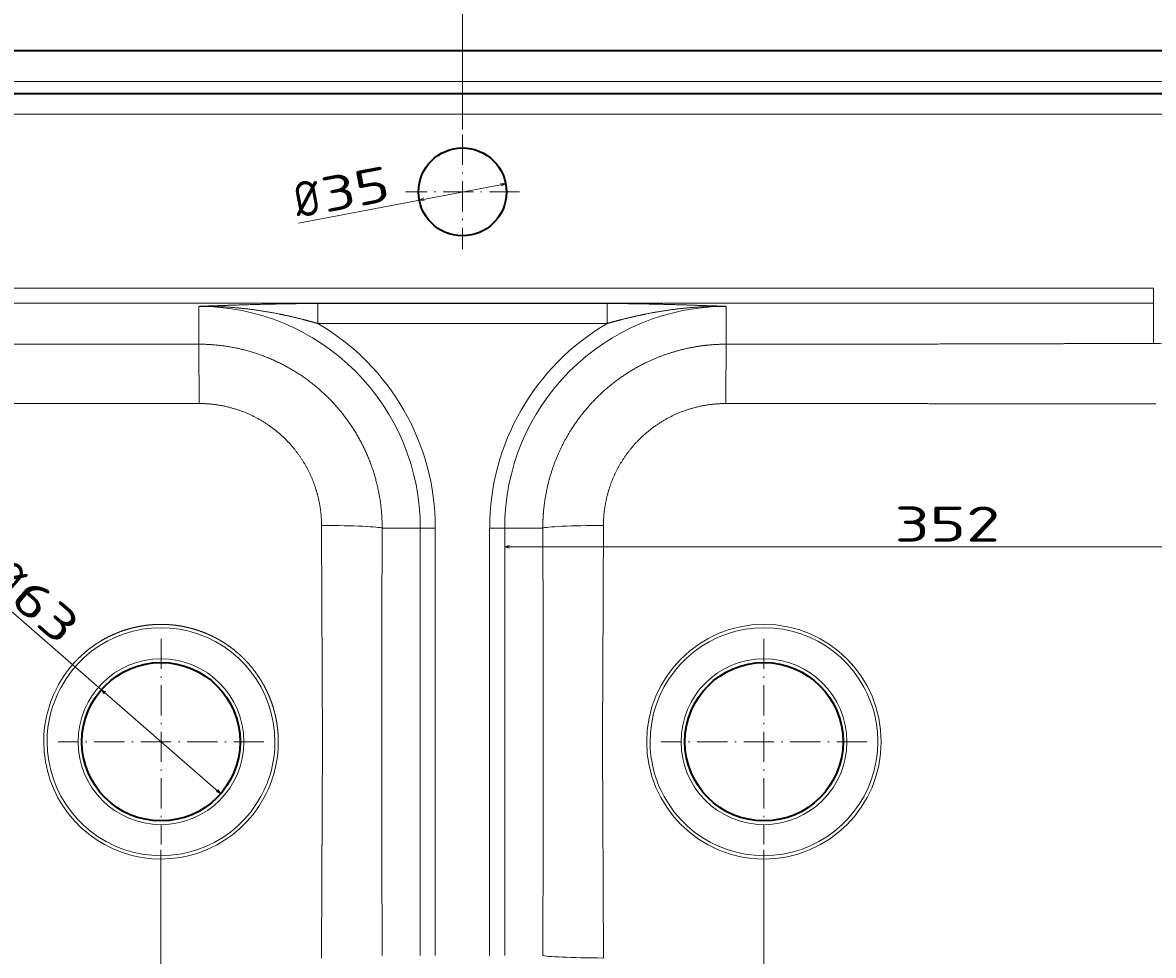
# Model space of a CAD drawing. Extents: x -126 to 1229, y 106 to 1215.
# Tile 4 of 11: x 264 to 714, y 335 to 706. Entities that reach past the tile are written whole.
import ezdxf
from ezdxf.enums import TextEntityAlignment as Align

# ---------------------------------------------------------------- set-up
doc = ezdxf.new("R2010")
doc.units = 0
doc.linetypes.add('DASHDOT', pattern=[18.5, 12, -3, 0.5, -3])
doc.layers.get('0').update_dxf_attribs({"lineweight": 13})
doc.styles.get("Standard").update_dxf_attribs({"font": 'isocp.shx'})
doc.dimstyles.get("Standard").update_dxf_attribs({"dimtxt": 2.5, "dimasz": 2.5, "dimexe": 1.25, "dimexo": 0.625, "dimtad": 1, "dimcen": 2.5, "dimadec": 0, "dimazin": 0, "dimtfac": 1, "dimtmove": 0, "dimatfit": 0, "dimfxl": 0, "dimarcsym": 0})

# ---------------------------------------------------------------- blocks, each defined once
blk = doc.blocks.new('*D')
at = {"color": 7, "lineweight": 13}
for p, q in [((13.21, 1114.23), (-111, 1114.23)), ((-109, 845.23), (-109, 1114.23)), ((13.21, 1114.23), (-71.1, 1114.23)), ((-69.1, 1069.23), (-69.1, 1114.23)), ((22.21, 1089.23), (-42.41, 1089.23)), ((-40.41, 1035.15), (-40.41, 1089.23)), ((22.21, 1069.23), (-71.1, 1069.23)), ((22.21, 1069.23), (-42.41, 1069.23)), ((515.71, 845.23), (-111, 845.23)), ((9.21, 671.72), (9.21, 738.61)), ((439.21, 663.5), (439.21, 738.61)), ((9.21, 736.61), (439.21, 736.61)), ((13.21, 695), (-111.79, 695)), ((-109.79, 195), (-109.79, 695)), ((373.91, 626.34), (456.41, 642.01)), ((456.01, 497.57), (808.41, 497.57)), ((248.63, 481.46), (342.97, 399.31)), ((-39.4, 476.51), (74.69, 476.51)), ((319.21, 377.05), (319.21, 148.16)), ((319.21, 377.05), (319.21, 148.16)), ((559.21, 377.05), (559.21, 148.16)), ((9.21, 208), (9.21, 106.64)), ((9.21, 208), (9.21, 148.16)), ((1229.21, 208), (1229.21, 106.64)), ((22.21, 195), (-111.79, 195)), ((9.21, 150.16), (319.21, 150.16)), ((319.21, 150.16), (559.21, 150.16)), ((9.21, 108.64), (1229.21, 108.64))]:
    blk.add_line(p, q, dxfattribs=at)
for points in [[(-108.48, 1112.3), (-109, 1114.23), (-109.52, 1112.3)], [(-68.58, 1112.3), (-69.1, 1114.23), (-69.62, 1112.3)], [(-39.89, 1087.3), (-40.41, 1089.23), (-40.92, 1087.3)], [(-69.62, 1071.16), (-69.1, 1069.23), (-68.58, 1071.16)], [(-40.92, 1071.16), (-40.41, 1069.23), (-39.89, 1071.16)], [(-109.52, 847.16), (-109, 845.23), (-108.48, 847.16)], [(11.15, 737.13), (9.21, 736.61), (11.15, 736.09)], [(437.28, 736.09), (439.21, 736.61), (437.28, 737.13)], [(-109.27, 693.06), (-109.79, 695), (-110.31, 693.06)], [(454.61, 641.14), (456.41, 642.01), (454.41, 642.16)], [(423.82, 636.35), (422.02, 635.48), (424.02, 635.33)], [(457.94, 498.09), (456.01, 497.57), (457.94, 497.05)], [(806.48, 497.05), (808.41, 497.57), (806.48, 498.09)], [(11.15, 477.03), (9.21, 476.51), (11.15, 476)], [(72.76, 476), (74.69, 476.51), (72.76, 477.03)], [(297.26, 439.8), (295.46, 440.68), (296.58, 439.02)], [(341.17, 400.19), (342.97, 399.31), (341.85, 400.97)], [(-110.31, 196.93), (-109.79, 195), (-109.27, 196.93)], [(11.15, 150.67), (9.21, 150.16), (11.15, 149.64)], [(317.28, 149.64), (319.21, 150.16), (317.28, 150.67)], [(321.15, 150.67), (319.21, 150.16), (321.15, 149.64)], [(557.28, 149.64), (559.21, 150.16), (557.28, 150.67)], [(11.15, 109.16), (9.21, 108.64), (11.15, 108.13)], [(1227.28, 108.13), (1229.21, 108.64), (1227.28, 109.16)]]:
    blk.add_lwpolyline(points, dxfattribs=at)
for s, rotation, p, p2 in [('45', 90, (-71.1, 1078.19), (-71.1, 1105.28)), ('20', 90, (-42.41, 1035.15), (-42.41, 1062.24)), ('269', 90, (-111, 958.72), (-111, 1000.75)), ('35', 10.7576, (384.61, 630.41), (411.22, 635.46)), ('%%c', 10.7576, (373.54, 628.3), (383.63, 630.22)), ('%%c', 318.9533, (249.94, 482.97), (257.68, 476.23)), ('63', 318.9533, (258.44, 475.57), (278.87, 457.78)), ('500', 90, (-111.79, 423.98), (-111.79, 466.01))]:
    blk.add_text(s, height=14, rotation=rotation, dxfattribs=at).set_placement(p, p2, align=Align.FIT)
for s, height, p, p2 in [('430', 14, (203.2, 738.61), (245.23, 738.61)), ('352', 14, (611.19, 499.57), (653.22, 499.57)), ('65', 14, (-39.4, 478.51), (-12.31, 478.51)), ('310', 20, (134.19, 152.16), (194.24, 152.16)), ('240', 14, (418.2, 152.16), (460.23, 152.16)), ('1220', 14, (590.73, 110.64), (647.7, 110.64))]:
    blk.add_text(s, height=height, dxfattribs=at).set_placement(p, p2, align=Align.FIT)
blk = doc.blocks.new('BLOCK21')
at = {"color": 7, "linetype": 'DASHDOT', "lineweight": 13}
for p, q in [((-180, -33.5), (-180, -79)), ((-157.25, -56.25), (-202.75, -56.25))]:
    blk.add_line(p, q, dxfattribs=at)
blk = doc.blocks.new('BLOCK22')
at = {"color": 7, "linetype": 'DASHDOT', "lineweight": 13}
for p, q in [((-300, -234.05), (-300, -315.95)), ((-259.05, -275), (-340.95, -275))]:
    blk.add_line(p, q, dxfattribs=at)
blk = doc.blocks.new('BLOCK23')
at = {"color": 7, "linetype": 'DASHDOT', "lineweight": 13}
for p, q in [((-60, -234.05), (-60, -315.95)), ((-19.05, -275), (-100.95, -275))]:
    blk.add_line(p, q, dxfattribs=at)
blk = doc.blocks.new('BLOCK24')
at = {"color": 7, "lineweight": 35}
for p, q in [((-604, 0), (604, 0)), ((604, -17.28), (-604, -17.28))]:
    blk.add_line(p, q, dxfattribs=at)
at = {"color": 7, "lineweight": 13}
for p, q in [((604, -12.28), (-604, -12.28)), ((280.34, -25.28), (-605, -25.28)), ((-455, -94.5), (95, -94.5)), ((-455, -100.48), (-285, -100.48)), ((-285, -100.48), (-75, -100.48)), ((-237.54, -100.67), (-122.46, -100.67)), ((-75, -100.48), (95, -100.48)), ((-237.54, -108.64), (-122.46, -108.64)), ((-196.79, -190), (-196.79, -360)), ((-190.81, -190), (-190.81, -360)), ((-169.19, -360), (-169.19, -190)), ((-163.21, -360), (-163.21, -190))]:
    blk.add_line(p, q, dxfattribs=at)
at = {"color": 7, "lineweight": 13, "ltscale": 0.149429}
for p, q in [((95, -94.5), (95, -100.48)), ((-196.79, -190), (-190.81, -190)), ((-169.19, -190), (-163.21, -190))]:
    blk.add_line(p, q, dxfattribs=at)
at = {"color": 7, "lineweight": 13, "ltscale": 0.376308}
for p, q in [((-285, -116.84), (-285, -101.79)), ((-75, -116.84), (-75, -101.79))]:
    blk.add_line(p, q, dxfattribs=at)
at = {"color": 7, "lineweight": 13, "ltscale": 0.199239}
for p, q in [((-237.54, -100.67), (-237.54, -108.64)), ((-122.46, -108.64), (-122.46, -100.67))]:
    blk.add_line(p, q, dxfattribs=at)
at = {"color": 7, "lineweight": 13, "ltscale": 0.401033}
blk.add_line((95, -116.52), (95, -100.48), dxfattribs=at)
at = {"color": 7, "lineweight": 13, "ltscale": 0.379543}
for p, q in [((-211.97, -190), (-196.79, -190)), ((-148.03, -190), (-163.21, -190))]:
    blk.add_line(p, q, dxfattribs=at)
at = {"color": 7, "lineweight": 35}
for centre, radius in [((-180, -56.25), 17.5), ((-300, -275), 31.5), ((-60, -275), 31.5)]:
    blk.add_circle(centre, radius, dxfattribs=at)
at = {"color": 7, "lineweight": 13}
for centre, radius in [((-60, -275), 46.68), ((-300, -275), 33), ((-60, -275), 33)]:
    blk.add_circle(centre, radius, dxfattribs=at)
for centre, radius, start, end in [((-285, -190), 88.21, 359.9998, 90.0002), ((-75, -190), 88.21, 89.9998, 180.0002), ((-285, -190), 94.18, 359.9997, 59.7454), ((-75, -190), 94.18, 120.2546, 180.0003), ((95.16, -189.91), 73.39, 28.3101, 90.1278), ((-300, -275), 45.34, 359.9999, 151.3521), ((-60, -275), 45.34, 28.6476, 180.0002), ((-300, -275), 46.68, 151.3533, 180.0017), ((-300, -275), 45.34, 151.3533, 180.0018), ((-60, -275), 45.34, 359.9994, 28.6481), ((-300, -275), 46.68, 180, 331.3516), ((-300, -275), 45.34, 180, 331.3516), ((-300, -275), 45.34, 331.3529, 0.0018), ((-300, -275), 46.68, 331.3515, 0.0021), ((-60, -275), 45.34, 179.9994, 208.6485), ((-60, -275), 45.34, 208.648, 0.0002), ((34292.92, -227.27), 34505.14, 180.136374, 180.220398), ((-34652.92, -227.27), 34505.14, 359.779602, 359.863626)]:
    blk.add_arc(centre, radius, start, end, dxfattribs=at)
for centre, major_axis, start_param, end_param in [((-236.88, -190), (25, -0.09), 0.087348, 1.539718), ((-123.12, -190), (25, 0.09), 1.601874, 3.054244), ((-123.12, -360), (25, -0.09), 3.228941, 4.681311)]:
    blk.add_ellipse(centre, major_axis=major_axis, ratio=0.042153, start_param=start_param, end_param=end_param, dxfattribs=at)
for points, knots in [([(-285, -101.79), (-279.91, -101.61), (-274.8, -101.42), (-269.64, -101.25), (-260.31, -100.97), (-250.62, -100.78), (-246.32, -100.71), (-241.95, -100.67), (-237.54, -100.67)], [0, 0, 0, 0, 0, 0, 39.48812, 39.48812, 39.48812, 69.978533, 69.978533, 69.978533, 69.978533, 69.978533, 69.978533]), ([(-237.54, -108.64), (-239.4, -108.1), (-241.26, -107.59), (-243.12, -107.09), (-246.87, -106.15), (-250.64, -105.31), (-252.53, -104.91), (-259.16, -103.62), (-265.84, -102.67), (-270.62, -102.18), (-275.9, -101.87), (-281.18, -101.79), (-281.66, -101.78), (-282.37, -101.78), (-283.09, -101.78), (-283.33, -101.78), (-283.81, -101.78), (-284.29, -101.78), (-284.52, -101.79), (-284.76, -101.79), (-285, -101.79)], [0, 0, 0, 0, 0, 0, 13.705354, 13.705354, 13.705354, 27.424718, 27.424718, 27.424718, 61.64215, 61.64215, 61.64215, 65.04768, 65.04768, 65.04768, 66.750452, 66.750452, 66.750452, 68.458533, 68.458533, 68.458533, 68.458533, 68.458533, 68.458533]), ([(-122.46, -100.67), (-118.1, -100.67), (-113.78, -100.71), (-109.52, -100.77), (-102.35, -100.92), (-95.38, -101.11), (-92.5, -101.19), (-87.24, -101.36), (-82.05, -101.54), (-79.7, -101.62), (-77.35, -101.71), (-75, -101.79)], [0, 0, 0, 0, 0, 0, 30.146101, 30.146101, 30.146101, 51.790291, 51.790291, 51.790291, 69.988457, 69.988457, 69.988457, 69.988457, 69.988457, 69.988457]), ([(-122.46, -108.64), (-120.6, -108.1), (-118.74, -107.59), (-116.88, -107.09), (-113.13, -106.15), (-109.36, -105.31), (-107.47, -104.91), (-100.84, -103.62), (-94.16, -102.67), (-89.38, -102.18), (-84.1, -101.87), (-78.82, -101.79), (-78.34, -101.78), (-77.63, -101.78), (-76.91, -101.78), (-76.67, -101.78), (-76.19, -101.78), (-75.71, -101.78), (-75.48, -101.79), (-75.24, -101.79), (-75, -101.79)], [0, 0, 0, 0, 0, 0, 13.705297, 13.705297, 13.705297, 27.424619, 27.424619, 27.424619, 61.642213, 61.642213, 61.642213, 65.047742, 65.047742, 65.047742, 66.750514, 66.750514, 66.750514, 68.458584, 68.458584, 68.458584, 68.458584, 68.458584, 68.458584]), ([(-455, -116.52), (-438.45, -116.58), (-422.01, -116.63), (-405.83, -116.68), (-377.68, -116.76), (-350.6, -116.81), (-339.18, -116.82), (-321.47, -116.84), (-303.97, -116.85), (-297.66, -116.85), (-291.34, -116.85), (-285, -116.84)], [0, 0, 0, 0, 0, 0, 109.905185, 109.905185, 109.905185, 193.600121, 193.600121, 193.600121, 240.897148, 240.897148, 240.897148, 240.897148, 240.897148, 240.897148]), ([(-285, -116.84), (-284.9, -116.84), (-284.8, -116.84), (-284.7, -116.84), (-284.5, -116.85), (-284.31, -116.85), (-284.21, -116.85), (-276.56, -116.94), (-268.94, -118.02), (-261.59, -120.07), (-247.85, -125.9), (-236.01, -134.96), (-230.79, -140.11), (-221.76, -151.56), (-215.78, -164.9), (-213.64, -171.91), (-212.3, -179.66), (-212.01, -187.51), (-211.99, -188.04), (-211.98, -188.61), (-211.98, -189.19), (-211.98, -189.23), (-211.97, -189.32), (-211.97, -189.41), (-211.97, -189.46), (-211.97, -189.58), (-211.97, -189.72), (-211.97, -189.83), (-211.97, -189.91), (-211.97, -190)], [0, 0, 0, 0, 0, 0, 0.747667, 0.747667, 0.747667, 1.495333, 1.495333, 1.495333, 58.840211, 58.840211, 58.840211, 114.01534, 114.01534, 114.01534, 168.852686, 168.852686, 168.852686, 172.830624, 172.830624, 172.830624, 173.16216, 173.16216, 173.16216, 173.493697, 173.493697, 173.493697, 174.131997, 174.131997, 174.131997, 174.131997, 174.131997, 174.131997]), ([(-285, -116.84), (-284.99, -117.02), (-284.98, -117.41), (-284.96, -117.99), (-284.92, -120.67), (-284.89, -125.04), (-284.88, -128.61), (-284.86, -133.15), (-284.86, -137.83), (-284.86, -138.7), (-284.85, -139.58), (-284.85, -140.45)], [0, 0, 0, 0, 0, 0, 10.450788, 10.450788, 10.450788, 37.859144, 37.859144, 37.859144, 44.083494, 44.083494, 44.083494, 44.083494, 44.083494, 44.083494]), ([(-75, -116.84), (-75.11, -116.84), (-75.21, -116.84), (-75.32, -116.84), (-75.53, -116.85), (-75.73, -116.85), (-75.87, -116.85), (-79.6, -116.9), (-83.34, -117.18), (-86.96, -117.69), (-97.11, -119.76), (-106.78, -123.6), (-112.74, -126.8), (-123.8, -134.5), (-132.84, -144.51), (-136.76, -150.01), (-141.91, -159.35), (-145.29, -169.45), (-146.28, -173.24), (-147.33, -178.74), (-147.85, -184.31), (-147.96, -185.99), (-148.02, -187.71), (-148.03, -189.43), (-148.03, -189.47), (-148.03, -189.6), (-148.03, -189.73), (-148.03, -189.84), (-148.03, -189.92), (-148.03, -190)], [0, 0, 0, 0, 0, 0, 0.702989, 0.702989, 0.702989, 1.359909, 1.359909, 1.359909, 25.491883, 25.491883, 25.491883, 69.918769, 69.918769, 69.918769, 114.309188, 114.309188, 114.309188, 140.089434, 140.089434, 140.089434, 151.090209, 151.090209, 151.090209, 151.369389, 151.369389, 151.369389, 151.908093, 151.908093, 151.908093, 151.908093, 151.908093, 151.908093]), ([(-75, -116.84), (-75.01, -117.02), (-75.02, -117.41), (-75.04, -117.99), (-75.08, -120.67), (-75.11, -125.04), (-75.12, -128.61), (-75.14, -133.15), (-75.14, -137.83), (-75.14, -138.7), (-75.15, -139.58), (-75.15, -140.45)], [0, 0, 0, 0, 0, 0, 10.450788, 10.450788, 10.450788, 37.859144, 37.859144, 37.859144, 44.083494, 44.083494, 44.083494, 44.083494, 44.083494, 44.083494]), ([(-75, -116.84), (-64.74, -116.85), (-54.55, -116.85), (-44.41, -116.85), (-22.78, -116.83), (-0.56, -116.79), (11.24, -116.77), (34.81, -116.71), (59.02, -116.64), (70.95, -116.6), (82.94, -116.56), (95, -116.52)], [0, 0, 0, 0, 0, 0, 76.500102, 76.500102, 76.500102, 160.775727, 160.775727, 160.775727, 240.851313, 240.851313, 240.851313, 240.851313, 240.851313, 240.851313]), ([(-455.99, -140.57), (-447.12, -140.57), (-438.28, -140.57), (-429.48, -140.57), (-411.25, -140.56), (-393.3, -140.55), (-384.08, -140.53), (-367.33, -140.51), (-350.97, -140.49), (-343.58, -140.48), (-330.38, -140.46), (-317.36, -140.45), (-311.54, -140.45), (-302.74, -140.44), (-293.93, -140.44), (-290.91, -140.45), (-287.89, -140.45), (-284.85, -140.45)], [0, 0, 0, 0, 0, 0, 58.932663, 58.932663, 58.932663, 122.811711, 122.811711, 122.811711, 176.183357, 176.183357, 176.183357, 219.334511, 219.334511, 219.334511, 241.873584, 241.873584, 241.873584, 241.873584, 241.873584, 241.873584]), ([(-284.85, -140.45), (-284.75, -140.45), (-284.64, -140.45), (-284.62, -140.45), (-284.26, -140.45), (-283.9, -140.46), (-283.64, -140.46), (-278.29, -140.62), (-272.96, -141.51), (-268.04, -143.02), (-258.35, -147.43), (-250.17, -154.27), (-246.45, -158.39), (-241.32, -166.01), (-238.1, -174.59), (-237.14, -178.12), (-236.41, -182.34), (-236.15, -186.61), (-236.13, -187.23), (-236.11, -187.87), (-236.1, -188.52), (-236.1, -188.56), (-236.1, -188.65), (-236.1, -188.75), (-236.1, -188.82), (-236.1, -188.89), (-236.1, -188.95)], [0, 0, 0, 0, 0, 0, 0.856242, 0.856242, 0.856242, 2.999838, 2.999838, 2.999838, 44.885728, 44.885728, 44.885728, 89.974784, 89.974784, 89.974784, 119.80403, 119.80403, 119.80403, 124.802352, 124.802352, 124.802352, 125.062577, 125.062577, 125.062577, 125.583026, 125.583026, 125.583026, 125.583026, 125.583026, 125.583026]), ([(-75.15, -140.45), (-75.25, -140.45), (-75.36, -140.45), (-75.38, -140.45), (-75.74, -140.45), (-76.1, -140.46), (-76.36, -140.46), (-81.71, -140.62), (-87.04, -141.51), (-91.96, -143.02), (-101.65, -147.43), (-109.83, -154.27), (-113.55, -158.39), (-118.68, -166.01), (-121.9, -174.59), (-122.86, -178.12), (-123.59, -182.34), (-123.85, -186.61), (-123.87, -187.23), (-123.89, -187.87), (-123.9, -188.52), (-123.9, -188.56), (-123.9, -188.65), (-123.9, -188.75), (-123.9, -188.82), (-123.9, -188.89), (-123.9, -188.95)], [0, 0, 0, 0, 0, 0, 0.856132, 0.856132, 0.856132, 2.999573, 2.999573, 2.999573, 44.885147, 44.885147, 44.885147, 89.974205, 89.974205, 89.974205, 119.803458, 119.803458, 119.803458, 124.802099, 124.802099, 124.802099, 125.062387, 125.062387, 125.062387, 125.582963, 125.582963, 125.582963, 125.582963, 125.582963, 125.582963]), ([(95.99, -140.57), (87.12, -140.57), (78.28, -140.57), (69.48, -140.57), (51.25, -140.56), (33.3, -140.55), (24.08, -140.53), (7.33, -140.51), (-9.03, -140.49), (-16.42, -140.48), (-29.62, -140.46), (-42.64, -140.45), (-48.46, -140.45), (-57.26, -140.44), (-66.07, -140.44), (-69.09, -140.45), (-72.11, -140.45), (-75.15, -140.45)], [0, 0, 0, 0, 0, 0, 58.932664, 58.932664, 58.932664, 122.811711, 122.811711, 122.811711, 176.183357, 176.183357, 176.183357, 219.334509, 219.334509, 219.334509, 241.873582, 241.873582, 241.873582, 241.873582, 241.873582, 241.873582]), ([(-235.89, -310.03), (-235.86, -305.56), (-235.84, -301.29), (-235.82, -297.21), (-235.78, -288.36), (-235.77, -279.96), (-235.76, -275.37), (-235.77, -266.45), (-235.8, -257.21), (-235.82, -252.58), (-235.86, -244.06), (-235.91, -234.74), (-235.94, -230.51), (-235.98, -222.34), (-236.02, -213.51), (-236.04, -209.29), (-236.06, -202.73), (-236.08, -195.91), (-236.09, -193.67), (-236.09, -191.32), (-236.1, -188.95)], [0, 0, 0, 0, 0, 0, 49.781753, 49.781753, 49.781753, 111.226831, 111.226831, 111.226831, 169.271193, 169.271193, 169.271193, 213.412143, 213.412143, 213.412143, 251.302874, 251.302874, 251.302874, 270.596696, 270.596696, 270.596696, 270.596696, 270.596696, 270.596696]), ([(-123.9, -188.95), (-123.92, -196.24), (-123.94, -203.43), (-123.97, -210.47), (-124.01, -220.68), (-124.06, -230.37), (-124.08, -233.52), (-124.13, -243.37), (-124.18, -252.64), (-124.21, -258.82), (-124.24, -270.31), (-124.23, -281.63), (-124.22, -287.14), (-124.19, -294.92), (-124.15, -303.05), (-124.14, -305.34), (-124.13, -307.67), (-124.11, -310.03)], [0, 0, 0, 0, 0, 0, 43.344374, 43.344374, 43.344374, 64.657939, 64.657939, 64.657939, 111.490643, 111.490643, 111.490643, 154.817566, 154.817566, 154.817566, 171.472201, 171.472201, 171.472201, 171.472201, 171.472201, 171.472201]), ([(-211.97, -190), (-212, -198.1), (-212.03, -206.07), (-212.06, -213.87), (-212.1, -227.26), (-212.13, -239.69), (-212.14, -244.93), (-212.16, -257.91), (-212.17, -270.02), (-212.17, -277.25), (-212.17, -287.75), (-212.15, -298.84), (-212.14, -302.28), (-212.14, -305.79), (-212.13, -309.4)], [0, 0, 0, 0, 0, 0, 48.099316, 48.099316, 48.099316, 85.749534, 85.749534, 85.749534, 144.225889, 144.225889, 144.225889, 169.745947, 169.745947, 169.745947, 169.745947, 169.745947, 169.745947]), ([(-147.87, -309.4), (-147.85, -300.71), (-147.84, -292.51), (-147.83, -284.72), (-147.83, -271.5), (-147.84, -257.94), (-147.85, -252.02), (-147.87, -239.33), (-147.91, -225.49), (-147.93, -218.02), (-147.96, -207.92), (-148, -197.48), (-148.01, -195), (-148.02, -192.51), (-148.03, -190)], [0, 0, 0, 0, 0, 0, 61.557147, 61.557147, 61.557147, 106.67645, 106.67645, 106.67645, 154.839619, 154.839619, 154.839619, 169.72227, 169.72227, 169.72227, 169.72227, 169.72227, 169.72227]), ([(-340.97, -252.62), (-339.84, -250.54), (-338.57, -248.54), (-337.18, -246.62), (-335.66, -244.77), (-334.02, -243.03), (-334, -243.01), (-333.96, -242.96), (-333.92, -242.92), (-333.9, -242.9), (-333.83, -242.83), (-333.77, -242.77), (-333.74, -242.74), (-333.7, -242.69), (-333.65, -242.64), (-333.62, -242.61), (-333.56, -242.54), (-333.48, -242.47), (-333.45, -242.43), (-333.39, -242.37), (-333.33, -242.31), (-333.3, -242.28), (-333.03, -242.01), (-332.76, -241.74), (-332.56, -241.54), (-331.05, -240.09), (-329.47, -238.73), (-328.09, -237.65), (-326.62, -236.61), (-325.11, -235.64), (-325.04, -235.6), (-324.9, -235.51), (-324.76, -235.42), (-324.63, -235.34), (-324.51, -235.27), (-324.4, -235.2), (-324.38, -235.19), (-324.34, -235.16), (-324.29, -235.14), (-324.27, -235.12), (-324.2, -235.08), (-324.13, -235.04), (-324.08, -235.01), (-323.94, -234.92), (-323.79, -234.83), (-323.71, -234.78), (-321.88, -233.71), (-319.99, -232.74), (-318.15, -231.92), (-315.84, -231.03), (-313.47, -230.3), (-313, -230.16), (-312.52, -230.03), (-312.04, -229.9), (-312.02, -229.89), (-311.94, -229.87), (-311.85, -229.85), (-311.79, -229.83), (-311.71, -229.81), (-311.63, -229.79), (-311.6, -229.78), (-309.6, -229.27), (-307.57, -228.87), (-305.56, -228.58), (-303.5, -228.4), (-301.44, -228.34), (-301.41, -228.34), (-301.35, -228.34), (-301.3, -228.34), (-301.27, -228.33), (-301.22, -228.33), (-301.17, -228.33), (-301.15, -228.33), (-301.11, -228.33), (-301.07, -228.33), (-301.06, -228.33), (-301.04, -228.33), (-301.02, -228.33), (-301, -228.33), (-300.97, -228.33), (-300.92, -228.33), (-300.9, -228.32), (-300.85, -228.32), (-300.81, -228.32), (-300.79, -228.32), (-300.74, -228.32), (-300.7, -228.32), (-300.67, -228.32), (-300.6, -228.32), (-300.54, -228.32), (-300.5, -228.32), (-300.43, -228.32), (-300.38, -228.32), (-300.36, -228.32), (-300.33, -228.32), (-300.3, -228.32), (-300.3, -228.32), (-300.27, -228.32), (-300.25, -228.32), (-300.22, -228.32), (-300.16, -228.32), (-300.08, -228.32), (-300.04, -228.32), (-299.97, -228.32), (-299.9, -228.32), (-299.85, -228.32), (-299.79, -228.32), (-299.72, -228.32), (-299.7, -228.32), (-299.66, -228.32), (-299.62, -228.32), (-299.6, -228.32), (-299.48, -228.32), (-299.35, -228.32), (-299.25, -228.32), (-298.94, -228.33), (-298.64, -228.34), (-298.44, -228.34), (-298.05, -228.36), (-297.65, -228.38), (-297.45, -228.39), (-296.67, -228.43), (-295.87, -228.49), (-295.26, -228.55), (-293.86, -228.71), (-292.46, -228.92), (-291.69, -229.05), (-290.82, -229.22), (-289.99, -229.4), (-289.87, -229.43), (-289.73, -229.46), (-289.59, -229.49), (-289.57, -229.5), (-289.53, -229.51), (-289.49, -229.52), (-289.47, -229.52), (-289.41, -229.53), (-289.35, -229.55), (-289.32, -229.56), (-289.25, -229.57), (-289.18, -229.59), (-289.14, -229.6), (-289.06, -229.62), (-288.99, -229.63), (-288.96, -229.64), (-288.9, -229.66), (-288.84, -229.67), (-288.81, -229.68), (-288.74, -229.69), (-288.66, -229.71), (-288.62, -229.72), (-288.53, -229.75), (-288.44, -229.77), (-288.42, -229.78), (-288.24, -229.82), (-288.09, -229.86), (-288.04, -229.87), (-288.02, -229.88), (-287.98, -229.89), (-287.96, -229.9), (-287.9, -229.91), (-287.82, -229.93), (-287.78, -229.94), (-287.71, -229.96), (-287.63, -229.98), (-287.59, -230), (-287.05, -230.15), (-286.51, -230.3), (-286.01, -230.46), (-284.2, -231.04), (-282.44, -231.71), (-281.18, -232.25), (-279.84, -232.87), (-278.53, -233.55), (-278.43, -233.6), (-278.28, -233.68), (-278.13, -233.75), (-278.08, -233.78), (-277.99, -233.83), (-277.89, -233.88), (-277.84, -233.91), (-277.69, -233.99), (-277.55, -234.07), (-277.47, -234.11), (-277.34, -234.18), (-277.2, -234.26), (-277.13, -234.3), (-277.04, -234.35), (-276.95, -234.41), (-276.9, -234.43), (-275.68, -235.13), (-274.5, -235.86), (-273.38, -236.61), (-271.57, -237.93), (-269.83, -239.36), (-269.16, -239.94), (-268.48, -240.56), (-267.81, -241.19), (-267.79, -241.2), (-267.76, -241.23), (-267.73, -241.26), (-267.72, -241.28), (-267.69, -241.31), (-267.66, -241.34), (-267.64, -241.35), (-267.61, -241.38), (-267.58, -241.41), (-267.57, -241.42), (-267.51, -241.47), (-267.48, -241.5), (-267.47, -241.51), (-267.46, -241.52), (-267.43, -241.55), (-267.41, -241.57), (-267.38, -241.6), (-267.34, -241.65), (-267.31, -241.67), (-267.27, -241.71), (-267.23, -241.75), (-267.21, -241.77), (-267.17, -241.81), (-267.12, -241.86), (-267.09, -241.89), (-267.03, -241.95), (-266.97, -242.01), (-266.94, -242.04), (-266.16, -242.82), (-265.4, -243.64), (-264.66, -244.46), (-263.24, -246.17), (-261.93, -247.95), (-261.32, -248.83), (-260.75, -249.71), (-260.2, -250.61), (-260.18, -250.63), (-260.15, -250.68), (-260.12, -250.73), (-260.11, -250.75), (-260.06, -250.83), (-260.02, -250.9), (-260, -250.94), (-259.9, -251.09), (-259.82, -251.23), (-259.78, -251.3), (-259.73, -251.38), (-259.67, -251.49), (-259.65, -251.52), (-259.6, -251.6), (-259.55, -251.69), (-259.54, -251.71), (-259.47, -251.84), (-259.4, -251.95), (-259.37, -252.02), (-259.31, -252.12), (-259.24, -252.24), (-259.22, -252.28), (-259.17, -252.36), (-259.12, -252.45), (-259.1, -252.5), (-258.13, -254.25), (-257.26, -256.06), (-256.51, -257.87), (-255.83, -259.76), (-255.25, -261.69), (-255.24, -261.74), (-255.21, -261.85), (-255.17, -261.96), (-255.16, -262.02), (-255.12, -262.15), (-255.08, -262.28), (-255.07, -262.34), (-255.04, -262.42), (-255.02, -262.49), (-255.02, -262.51), (-254.98, -262.65), (-254.93, -262.83), (-254.89, -262.98), (-254.84, -263.16), (-254.79, -263.35), (-254.78, -263.42), (-254.19, -265.72), (-253.75, -268.05), (-253.46, -270.36), (-253.32, -272.68), (-253.32, -275)], [0, 0, 0, 0, 0, 0, 38.531174, 38.531174, 38.531174, 39.010391, 39.010391, 39.010391, 39.489607, 39.489607, 39.489607, 40.914305, 40.914305, 40.914305, 42.04549, 42.04549, 42.04549, 42.758601, 42.758601, 42.758601, 43.471712, 43.471712, 43.471712, 48.99879, 48.99879, 48.99879, 77.508124, 77.508124, 77.508124, 78.305787, 78.305787, 78.305787, 80.095955, 80.095955, 80.095955, 80.550889, 80.550889, 80.550889, 81.005823, 81.005823, 81.005823, 81.915658, 81.915658, 81.915658, 83.814246, 83.814246, 83.814246, 116.512199, 116.512199, 116.512199, 124.170167, 124.170167, 124.170167, 124.622584, 124.622584, 124.622584, 125.527418, 125.527418, 125.527418, 125.979821, 125.979821, 125.979821, 159.1607, 159.1607, 159.1607, 159.614998, 159.614998, 159.614998, 160.069297, 160.069297, 160.069297, 160.443123, 160.443123, 160.443123, 160.835304, 160.835304, 160.835304, 161.216344, 161.216344, 161.216344, 161.590079, 161.590079, 161.590079, 161.963461, 161.963461, 161.963461, 162.336842, 162.336842, 162.336842, 163.083604, 163.083604, 163.083604, 163.386303, 163.386303, 163.386303, 163.68656, 163.68656, 163.68656, 164.268405, 164.268405, 164.268405, 164.838315, 164.838315, 164.838315, 165.416339, 165.416339, 165.416339, 165.706157, 165.706157, 165.706157, 166.006607, 166.006607, 166.006607, 167.744655, 167.744655, 167.744655, 170.954778, 170.954778, 170.954778, 174.164902, 174.164902, 174.164902, 183.255209, 183.255209, 183.255209, 195.146288, 195.146288, 195.146288, 197.131332, 197.131332, 197.131332, 197.462173, 197.462173, 197.462173, 197.793014, 197.793014, 197.793014, 198.45479, 198.45479, 198.45479, 199.125437, 199.125437, 199.125437, 199.787205, 199.787205, 199.787205, 200.470427, 200.470427, 200.470427, 201.151971, 201.151971, 201.151971, 201.894323, 201.894323, 201.894323, 204.120032, 204.120032, 204.120032, 205.235205, 205.235205, 205.235205, 205.89506, 205.89506, 205.89506, 206.554916, 206.554916, 206.554916, 215.075841, 215.075841, 215.075841, 237.503598, 237.503598, 237.503598, 239.332734, 239.332734, 239.332734, 240.247303, 240.247303, 240.247303, 241.161871, 241.161871, 241.161871, 242.991083, 242.991083, 242.991083, 243.777279, 243.777279, 243.777279, 244.691885, 244.691885, 244.691885, 266.776257, 266.776257, 266.776257, 281.371378, 281.371378, 281.371378, 281.729973, 281.729973, 281.729973, 282.088569, 282.088569, 282.088569, 282.447184, 282.447184, 282.447184, 282.805798, 282.805798, 282.805798, 283.778141, 283.778141, 283.778141, 284.374373, 284.374373, 284.374373, 284.836944, 284.836944, 284.836944, 285.313207, 285.313207, 285.313207, 286.041074, 286.041074, 286.041074, 286.750911, 286.750911, 286.750911, 304.061928, 304.061928, 304.061928, 320.721962, 320.721962, 320.721962, 321.201751, 321.201751, 321.201751, 321.68154, 321.68154, 321.68154, 322.714096, 322.714096, 322.714096, 324.486515, 324.486515, 324.486515, 325.242717, 325.242717, 325.242717, 326.116556, 326.116556, 326.116556, 327.761627, 327.761627, 327.761627, 328.578696, 328.578696, 328.578696, 329.395764, 329.395764, 329.395764, 361.251881, 361.251881, 361.251881, 362.161373, 362.161373, 362.161373, 363.070928, 363.070928, 363.070928, 363.980483, 363.980483, 363.980483, 364.46453, 364.46453, 364.46453, 366.706733, 366.706733, 366.706733, 367.533145, 367.533145, 367.533145, 405.35864, 405.35864, 405.35864, 405.35864, 405.35864, 405.35864]), ([(-235.89, -310.03), (-235.91, -314.22), (-235.93, -318.55), (-235.96, -323.01), (-236.01, -332.91), (-236.05, -343.42), (-236.07, -349.19), (-236.08, -355.07), (-236.1, -361.05)], [0, 0, 0, 0, 0, 0, 33.740942, 33.740942, 33.740942, 72.237458, 72.237458, 72.237458, 72.237458, 72.237458, 72.237458]), ([(-124.11, -310.03), (-124.09, -314.22), (-124.07, -318.55), (-124.04, -323.01), (-123.99, -332.91), (-123.95, -343.42), (-123.93, -349.19), (-123.92, -355.07), (-123.9, -361.05)], [0, 0, 0, 0, 0, 0, 33.740942, 33.740942, 33.740942, 72.237458, 72.237458, 72.237458, 72.237458, 72.237458, 72.237458])]:
    blk.add_open_spline(points, degree=5, knots=knots, dxfattribs=at)

msp = doc.modelspace()

# ---------------------------------------------------------------- block references
at = {"lineweight": 0}
for name in ['BLOCK24', 'BLOCK21', 'BLOCK22', 'BLOCK23']:
    msp.add_blockref(name, (619.215, 694.997), dxfattribs=at)

# ---------------------------------------------------------------- dimensions: what is measured, and where the dimension line sits
at = {"color": 0, "lineweight": 0}
for p1, p2, middle in [((342.971, 399.311), (295.458, 440.682), (263.09, 468.866)), ((456.407, 642.013), (422.022, 635.48), (392.755, 629.92))]:
    dim = msp.add_diameter_dim_2p(p1=p1, p2=p2, dimstyle='Standard', dxfattribs=at)
    dim.commit()
    dim.dimension.update_dxf_attribs({"geometry": '*D', "text_midpoint": middle, "dimtype": 163})
for base, p1, p2, angle, middle, dimtype in [((319.215, 150.157), (559.215, 379.047), (319.215, 379.047), 180, (439.215, 150.157), 161), ((-109.789, 694.997), (24.215, 194.997), (15.215, 694.997), 89.99952, (-109.789, 444.997), 160), ((9.215, 108.643), (1229.215, 209.997), (9.215, 209.997), 180, (619.215, 108.643), 161), ((439.215, 736.608), (9.215, 669.721), (439.215, 661.497), 359.99809, (224.215, 736.608), 160), ((319.215, 150.157), (9.215, 209.997), (319.215, 379.047), 359.99809, (164.215, 150.157), 160), ((74.694, 476.514), (9.215, 486.514), (74.694, 486.514), 0, (-25.854, 476.514), 161), ((456.006, 497.569), (808.407, 507.569), (456.006, 507.569), 180, (632.207, 497.569), 161), ((-40.405, 1069.233), (24.215, 1089.233), (24.215, 1069.233), 270, (-40.405, 1048.692), 161), ((-69.1, 1069.233), (15.215, 1114.233), (24.215, 1069.233), 269.99857, (-69.1, 1091.733), 160), ((-109.002, 845.233), (15.215, 1114.233), (517.715, 845.233), 269.99857, (-109.002, 979.733), 160)]:
    dim = msp.add_linear_dim(base=base, p1=p1, p2=p2, angle=angle, dimstyle='Standard', dxfattribs=at)
    dim.commit()
    dim.dimension.update_dxf_attribs({"geometry": '*D', "text_midpoint": middle, "dimtype": dimtype})

doc.saveas('drawing.dxf')
